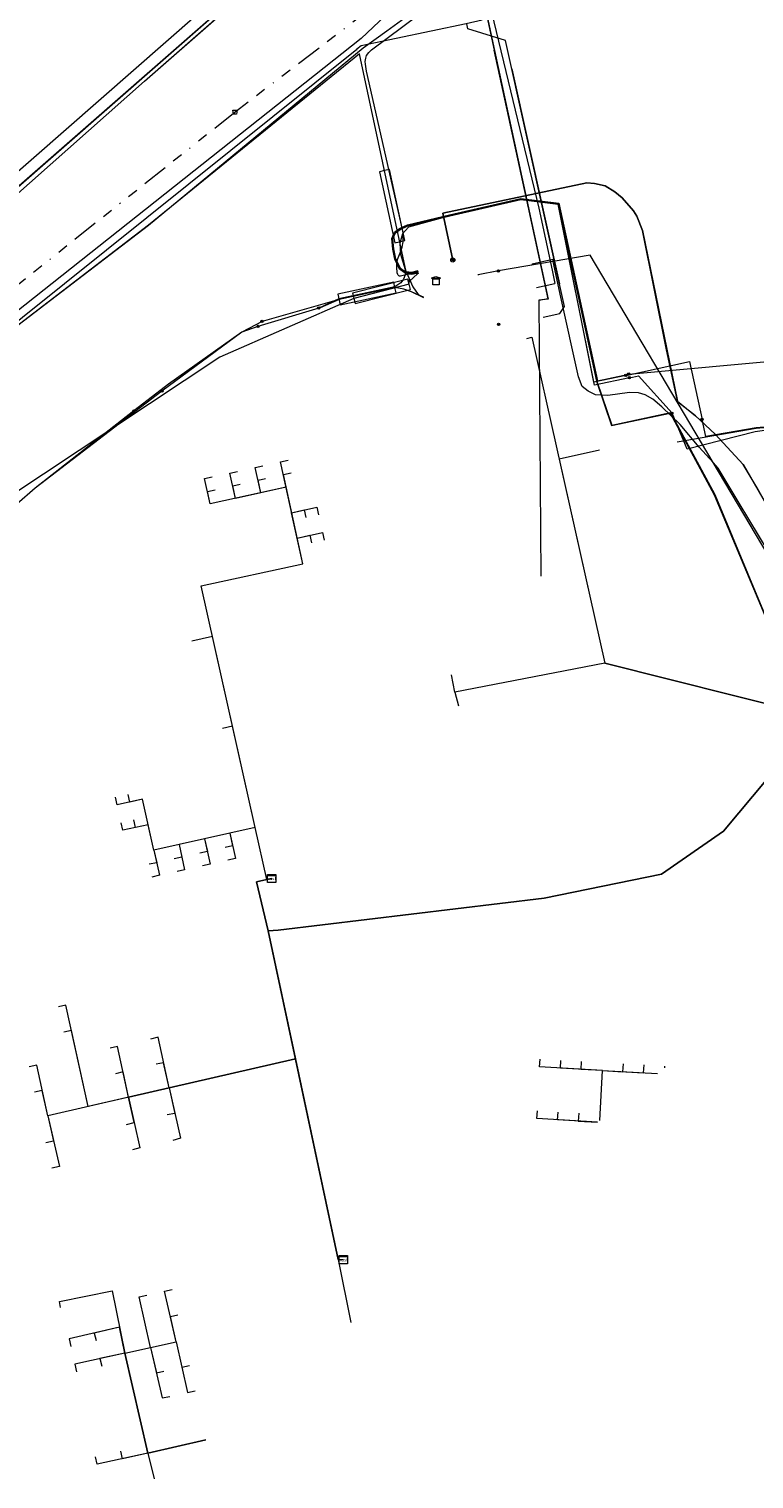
# Model space of a CAD drawing. Header units: metres. Extents: x 151922 to 154458, y 463415 to 464223.
# Tile 13 of 164: x 152138 to 152208, y 463489 to 463629. Entities that reach past the tile are written whole.
import ezdxf
from ezdxf.enums import TextEntityAlignment as Align
from ezdxf.lldxf.tags import DXFTag

# ---------------------------------------------------------------- set-up
doc = ezdxf.new("R2010")
doc.units = ezdxf.units.M
doc.linetypes.add('RI-OVERIG-SO', pattern=[17, 5, -2, 2, -2, 0, -2, 2, -2])
doc.layers.get('0').update_dxf_attribs({"lineweight": 9})
for name, color, linetype, lineweight in [('B-PV-KL-DATA-G', 90, 'KL-DATA-SO', 9), ('B-PV-KL-DATA_DUCT-G', 90, 'Continuous', 9), ('B-PV-KL-DATA_HULPSTUK-S', 90, 'Continuous', 9), ('B-PV-KL-DATA_KABELBED-G', 90, 'Continuous', 9), ('B-PV-KL-ET_LS-G', 190, 'KL-LS-SO', 9), ('B-PV-KL-ET_LS_HULPSTUK-S', 190, 'Continuous', 9), ('B-PV-KL-ET_LS_MANTELBUIS-G', 190, 'Continuous', 9), ('B-PV-KL-ET_MS-G', 130, 'KL-MS-SO', 9), ('B-PV-KL-ET_MS_HULPSTUK-S', 130, 'Continuous', 9), ('B-PV-KL-ET_MS_MANTELBUIS-G', 130, 'Continuous', 9), ('B-PV-KL-GAS_LD-G', 50, 'KL-GAS_LD-SO', 9), ('B-PV-KL-WATER-G', 170, 'KL-WATER-SO', 9), ('B-PV-KL-WATER_HULPSTUK-S', 170, 'Continuous', 9), ('B-PV-KL-WATER_MANTELBUIS-G', 170, 'Continuous', 9), ('B-PV-OG-INFO-G', 7, 'Continuous', 9), ('B-PV-RI-VRIJVERVAL-G', 210, 'RI-OVERIG-SO', 9), ('B-PV-RI-VRIJVERVAL_HULPSTUK-S', 210, 'Continuous', 9)]:
    doc.layers.add(name, color=color, linetype=linetype, lineweight=lineweight)
doc.styles.add('NLCS-ISO', font='txt')
doc.styles.get("Standard").update_dxf_attribs({"font": 'arial.ttf'})
tags = doc.linetypes.add('KL-DATA-SO', pattern='A,4,-1,[101,NLCS.SHX,S=0.5,R=0,X=0,Y=0],-1,4,-1,["D",Standard,S=1,R=0,X=-0.25,Y=-0.5],-1.5', length=12.5).pattern_tags.tags
tags[18] = DXFTag(74, 10)
tags = doc.linetypes.add('KL-GAS_LD-SO', pattern='A,4,-1,[69,NLCS.SHX,S=0.5,R=0,X=0,Y=0],-1,4,-1,["L",Standard,S=1,R=0,X=0.25,Y=-0.5],-2', length=13).pattern_tags.tags
tags[18] = DXFTag(74, 10)
tags = doc.linetypes.add('KL-LS-SO', pattern='A,4,-1,[103,NLCS.SHX,S=0.75,R=0,X=0,Y=0],-1,4,-1,["L",Standard,S=1,R=0,X=0,Y=-0.5],-2', length=13).pattern_tags.tags
tags[18] = DXFTag(74, 10)
tags = doc.linetypes.add('KL-MS-SO', pattern='A,4,-1,[103,NLCS.SHX,S=0.75,R=0,X=0,Y=0],-1,4,-1,["M",Standard,S=1,R=0,X=0,Y=-0.5],-2', length=13).pattern_tags.tags
tags[18] = DXFTag(74, 10)
doc.linetypes.add('KL-WATER-SO', pattern='A,7,-0.5,[168,NLCS.SHX,S=0.75,R=0,X=0.75,Y=0],-2', length=9.5)

# ---------------------------------------------------------------- blocks, each defined once
blk = doc.blocks.new('SKL-WTB_HULP_MOF-SO')
at = {"linetype": 'ByBlock', "lineweight": 18}
h = blk.add_hatch(color=0, dxfattribs=at)
h.dxf.hatch_style = 1
h.paths.add_polyline_path([(-0.5625, 0, 1), (0.5625, 0, 1)])
at = {"color": 0, "linetype": 'ByBlock', "lineweight": 18}
blk.add_circle((0, 0), 0.5625, dxfattribs=at)
at = {"color": 0, "linetype": 'ByBlock', "lineweight": 18, "style": 'NLCS-ISO', "flags": 1}
for tag, p in [('TYPE', (1.5, 0)), ('OMSCHRIJVING', (1.5, -3)), ('LABEL', (1.5, -1.5))]:
    blk.add_attdef(tag, p, '', height=1, dxfattribs=at)
blk = doc.blocks.new('SKL-WTB_HULP_TECHNISCH GEBOUW-SO')
at = {"color": 0, "linetype": 'ByBlock', "lineweight": 18}
for points in [[(-2, 1.5), (0, 2), (2, 1.5), (2, 1.18), (-2, 1.18)], [(-1.5, 1.02), (1.5, 1.02), (1.5, -2), (-1.5, -2)]]:
    blk.add_lwpolyline(points, close=True, dxfattribs=at)
at = {"color": 0, "linetype": 'ByBlock', "lineweight": 18, "style": 'NLCS-ISO', "flags": 1}
for tag, p in [('TYPE', (2.5, 0)), ('OMSCHRIJVING', (2.5, -3)), ('LABEL', (2.5, -1.5))]:
    blk.add_attdef(tag, p, '', height=1, dxfattribs=at)
blk = doc.blocks.new('SKL-WTB_HULP_OVERLENGTE-SO')
at = {"color": 0, "linetype": 'ByBlock', "lineweight": 18}
for centre, radius in [((0, 0), 1), ((-0.42, 0), 0.417), ((0.42, 0), 0.417)]:
    blk.add_circle(centre, radius, dxfattribs=at)
at = {"color": 0, "linetype": 'ByBlock', "lineweight": 18, "style": 'NLCS-ISO', "flags": 1}
for tag, p in [('TYPE', (1.5, 0)), ('OMSCHRIJVING', (1.5, -3)), ('LABEL', (1.5, -1.5))]:
    blk.add_attdef(tag, p, '', height=1, dxfattribs=at)
blk = doc.blocks.new('SKL-WTB_HULP_KAST-SO')
at = {"color": 0, "linetype": 'ByBlock', "lineweight": 18}
for points in [[(-2, 2), (2, 2), (2, 1.68), (-2, 1.68)], [(-2, 1.52), (2, 1.52), (2, -2), (-2, -2)]]:
    blk.add_lwpolyline(points, close=True, dxfattribs=at)
at = {"color": 0, "linetype": 'ByBlock', "lineweight": 18, "style": 'NLCS-ISO'}
blk.add_text('kast', height=1.5, dxfattribs=at).set_placement((0, 0), align=Align.MIDDLE_CENTER)
at = {"color": 0, "linetype": 'ByBlock', "lineweight": 18, "style": 'NLCS-ISO', "flags": 1}
for tag, p in [('TYPE', (2.5, 0)), ('OMSCHRIJVING', (2.5, -3)), ('LABEL', (2.5, -1.5))]:
    blk.add_attdef(tag, p, '', height=1, dxfattribs=at)
blk = doc.blocks.new('SKL-WTB_HULP_OVERIG-SO')
at = {"color": 0, "linetype": 'ByBlock', "lineweight": 18}
for points in [[(-0.14, 0.14), (0.14, -0.14)], [(0.14, 0.14), (-0.14, -0.14)]]:
    blk.add_lwpolyline(points, dxfattribs=at)
at = {"color": 0, "linetype": 'ByBlock', "lineweight": 18, "style": 'NLCS-ISO', "flags": 1}
for tag, p in [('TYPE', (1.5, 0)), ('OMSCHRIJVING', (1.5, -3)), ('LABEL', (1.5, -1.5))]:
    blk.add_attdef(tag, p, '', height=1, dxfattribs=at)
blk = doc.blocks.new('SRI-HULP_AFVOER_OPVANG-SO')
at = {"color": 0, "linetype": 'ByBlock', "lineweight": 18}
blk.add_lwpolyline([(-0.75, -1), (-1, 1), (1, 1), (0.75, -1)], close=True, dxfattribs=at)
at = {"color": 0, "linetype": 'ByBlock', "lineweight": 18, "style": 'NLCS-ISO', "flags": 1}
for tag, p in [('TYPE', (1.5, 0)), ('OMSCHRIJVING', (1.5, -3)), ('LABEL', (1.5, -1.5))]:
    blk.add_attdef(tag, p, '', height=1, dxfattribs=at)

msp = doc.modelspace()

# ---------------------------------------------------------------- linework, layer by layer
at = {"layer": 'B-PV-KL-DATA-G', "ltscale": 0.5, "flags": 128}
for points in [[(152095.4, 463550.4), (152094.3, 463553.9), (152093, 463555.8), (152090.2, 463568.6), (152089.9, 463571), (152090.8, 463572.7), (152110.4, 463589.8), (152148.8, 463623.8), (152177.7, 463649.1), (152207.4, 463675.4), (152231.4, 463696.4), (152232.5, 463697), (152233.4, 463696.4), (152238.2, 463690.4), (152239.2, 463691.4), (152273.4, 463720.3), (152281.4, 463726.3), (152314.733, 463748.993)], [(152095.4, 463550.4), (152094.3, 463553.9), (152093, 463555.8), (152090.2, 463568.6), (152089.9, 463571), (152090.8, 463572.7), (152110.4, 463589.8), (152148.8, 463623.8), (152177.7, 463649.1), (152207.4, 463675.4), (152231.4, 463696.4), (152232.5, 463697), (152233.4, 463696.4), (152238.2, 463690.4), (152239.2, 463691.4), (152273.4, 463720.3), (152281.4, 463726.3), (152314.733, 463748.993)], [(152276.613, 463714.577), (152273.3, 463713.7), (152263, 463725.8), (152122, 463602.3), (152090.9, 463580), (152091.6, 463565.1)], [(152095.425, 463550.371), (152094.3, 463553.9), (152093, 463555.8), (152090.2, 463568.6), (152089.9, 463571), (152090.8, 463572.7), (152110.4, 463589.8), (152148.8, 463623.8), (152177.66, 463649.138)], [(152095.4, 463550.4), (152094.3, 463553.9), (152093, 463555.8), (152090.2, 463568.6), (152089.9, 463571), (152090.8, 463572.7), (152110.4, 463589.8), (152148.8, 463623.8), (152177.7, 463649.1), (152187.7, 463602.8), (152186.8, 463602.7), (152187, 463576.1)], [(152177.66, 463649.138), (152187.675, 463602.839), (152186.829, 463602.656)], [(152185.8, 463611.6), (152182.5, 463626.78)], [(152216.255, 463575.369), (152215.389, 463575.815), (152209.077, 463582.379), (152207.838, 463584.626), (152206.487, 463586.883), (152203.801, 463589.776), (152201.878, 463591.54), (152200.331, 463592.764), (152200.156, 463592.972), (152199.103, 463597.924), (152196.796, 463609.419), (152196.242, 463610.804), (152195.925, 463611.316), (152194.838, 463612.546), (152194.116, 463613.127), (152193.174, 463613.716), (152192.16, 463613.924), (152191.414, 463613.985), (152177.548, 463611.092), (152178.497, 463606.564)], [(152195.166, 463595.452), (152192.102, 463594.791), (152188.642, 463611.947), (152185.065, 463612.403), (152178.219, 463610.824), (152174.225, 463609.735), (152173.657, 463609.099), (152173.395, 463608.201), (152173.461, 463607.114), (152173.904, 463605.653), (152173.902, 463605.131), (152173.762, 463604.708), (152173.498, 463604.373), (152172.907, 463603.978), (152167.526, 463602.818), (152165.575, 463601.931)], [(152175.679, 463602.99), (152174.523, 463603.487), (152173.779, 463603.766), (152172.918, 463603.929), (152167.542, 463602.77), (152165.729, 463601.946), (152165.575, 463601.931)], [(152165.575, 463601.931), (152159.717, 463600.161)], [(152159.717, 463600.161), (152158.159, 463599.607), (152151.092, 463594.62), (152147.765, 463592.022)], [(152185.629, 463599.015), (152186.118, 463599.123), (152193.147, 463567.721), (152211.805, 463563.058)], [(152195.166, 463595.452), (152201.325, 463596.78), (152202.527, 463591.208)], [(152147.765, 463592.022), (152138.234, 463584.579), (152132.92, 463579.964), (152123.277, 463579.84), (152118.832, 463576.291)], [(152266.87, 463583.85), (152264.951, 463584.439), (152249.631, 463587.915), (152232.087, 463590.348), (152219.979, 463590.812), (152213.184, 463590.812), (152207.748, 463590.348), (152200.109, 463589.032)], [(152266.917, 463583.888), (152264.964, 463584.487), (152249.64, 463587.964), (152232.091, 463590.398), (152219.98, 463590.862), (152213.182, 463590.862), (152207.742, 463590.398), (152202.882, 463589.561), (152202.527, 463591.208)], [(152161.053, 463546.99), (152160.564, 463546.886), (152159.452, 463551.898), (152154.258, 463575.183), (152164.037, 463577.309), (152161.903, 463587.136), (152162.636, 463587.295)], [(152192.653, 463588.243), (152188.749, 463587.369), (152193.147, 463567.721), (152211.805, 463563.058)], [(152161.053, 463546.99), (152160.564, 463546.886), (152159.452, 463551.898), (152154.258, 463575.183), (152164.037, 463577.309), (152162.433, 463584.693), (152159.987, 463584.15), (152159.464, 463586.594), (152160.197, 463586.751)], [(152161.053, 463546.99), (152160.564, 463546.886), (152159.452, 463551.898), (152154.258, 463575.183), (152164.037, 463577.309), (152162.433, 463584.693), (152157.55, 463583.608), (152157.018, 463586.034), (152157.75, 463586.196)], [(152161.053, 463546.99), (152160.564, 463546.886), (152159.452, 463551.898), (152154.258, 463575.183), (152164.037, 463577.309), (152162.173, 463585.892), (152162.907, 463586.055)], [(152161.053, 463546.99), (152160.564, 463546.886), (152159.452, 463551.898), (152154.258, 463575.183), (152164.037, 463577.309), (152162.433, 463584.693), (152155.111, 463583.066), (152154.581, 463585.509), (152155.314, 463585.668)], [(152161.053, 463546.99), (152160.564, 463546.886), (152159.452, 463551.898), (152154.258, 463575.183), (152164.037, 463577.309), (152162.433, 463584.693), (152159.987, 463584.15), (152159.73, 463585.353), (152160.458, 463585.514)], [(152161.053, 463546.99), (152160.564, 463546.886), (152159.452, 463551.898), (152154.258, 463575.183), (152164.037, 463577.309), (152162.433, 463584.693), (152157.55, 463583.608), (152157.286, 463584.812), (152158.021, 463584.975)], [(152161.053, 463546.99), (152160.564, 463546.886), (152159.452, 463551.898), (152154.258, 463575.183), (152164.037, 463577.309), (152162.433, 463584.693), (152155.111, 463583.066), (152154.849, 463584.274), (152155.586, 463584.437)], [(152161.053, 463546.99), (152160.564, 463546.886), (152159.452, 463551.898), (152154.258, 463575.183), (152164.037, 463577.309), (152162.969, 463582.226), (152165.41, 463582.767), (152165.572, 463582.035)], [(152161.053, 463546.99), (152160.564, 463546.886), (152159.452, 463551.898), (152154.258, 463575.183), (152164.037, 463577.309), (152162.969, 463582.226), (152164.188, 463582.496), (152164.346, 463581.769)], [(152161.053, 463546.99), (152160.564, 463546.886), (152159.452, 463551.898), (152154.258, 463575.183), (152164.037, 463577.309), (152163.499, 463579.785), (152165.94, 463580.324), (152166.096, 463579.591)], [(152161.053, 463546.99), (152160.564, 463546.886), (152159.452, 463551.898), (152154.258, 463575.183), (152164.037, 463577.309), (152163.499, 463579.785), (152164.716, 463580.054), (152164.879, 463579.322)], [(152161.053, 463546.99), (152160.564, 463546.886), (152159.452, 463551.898), (152155.346, 463570.304), (152153.344, 463569.86)], [(152211.805, 463563.058), (152193.147, 463567.721), (152178.693, 463564.932), (152178.373, 463566.592)], [(152211.805, 463563.058), (152193.147, 463567.721), (152178.693, 463564.932), (152179.042, 463563.625)], [(152161.053, 463546.99), (152160.564, 463546.886), (152159.592, 463546.671), (152160.692, 463541.949), (152161.667, 463542.009), (152187.299, 463545.106), (152198.618, 463547.396), (152204.577, 463551.561), (152208.858, 463556.652), (152210.651, 463560.239), (152211.805, 463563.058)], [(152167.964, 463510.266), (152167.465, 463510.295), (152160.692, 463541.949), (152161.667, 463542.009), (152187.299, 463545.106), (152198.618, 463547.396), (152204.577, 463551.561), (152208.858, 463556.652), (152210.651, 463560.239), (152211.805, 463563.058)], [(152161.053, 463546.99), (152160.564, 463546.886), (152159.452, 463551.898), (152157.275, 463561.658), (152156.312, 463561.445)], [(152161.053, 463546.99), (152160.564, 463546.886), (152159.452, 463551.898), (152149.688, 463549.734), (152148.607, 463554.616), (152147.388, 463554.346), (152147.226, 463555.081)], [(152161.053, 463546.99), (152160.564, 463546.886), (152159.452, 463551.898), (152149.688, 463549.734), (152148.607, 463554.616), (152146.166, 463554.076), (152146.004, 463554.808)], [(152161.053, 463546.99), (152160.564, 463546.886), (152159.452, 463551.898), (152149.688, 463549.734), (152149.147, 463552.175), (152146.706, 463551.634), (152146.544, 463552.366)], [(152161.053, 463546.99), (152160.564, 463546.886), (152159.452, 463551.898), (152149.688, 463549.734), (152149.147, 463552.175), (152147.904, 463551.899), (152147.763, 463552.636)], [(152161.053, 463546.99), (152160.564, 463546.886), (152159.452, 463551.898), (152149.688, 463549.734), (152149.96, 463548.503), (152149.224, 463548.356)], [(152161.053, 463546.99), (152160.564, 463546.886), (152159.452, 463551.898), (152149.688, 463549.734), (152150.227, 463547.295), (152149.495, 463547.133)], [(152161.053, 463546.99), (152160.564, 463546.886), (152159.452, 463551.898), (152152.129, 463550.275), (152152.393, 463549.055), (152151.652, 463548.891)], [(152161.053, 463546.99), (152160.564, 463546.886), (152159.452, 463551.898), (152152.129, 463550.275), (152152.657, 463547.833), (152151.925, 463547.671)], [(152161.053, 463546.99), (152160.564, 463546.886), (152159.452, 463551.898), (152154.57, 463550.816), (152154.844, 463549.603), (152154.113, 463549.436)], [(152161.053, 463546.99), (152160.564, 463546.886), (152159.452, 463551.898), (152154.57, 463550.816), (152155.121, 463548.377), (152154.388, 463548.216)], [(152161.053, 463546.99), (152160.564, 463546.886), (152159.452, 463551.898), (152157.011, 463551.357), (152157.282, 463550.135), (152156.549, 463549.975)], [(152161.053, 463546.99), (152160.564, 463546.886), (152159.452, 463551.898), (152157.011, 463551.357), (152157.554, 463548.907), (152156.821, 463548.753)], [(152167.964, 463510.266), (152167.465, 463510.295), (152163.331, 463529.617), (152143.372, 463525.022), (152141.219, 463534.788), (152140.486, 463534.626)], [(152167.964, 463510.266), (152167.465, 463510.295), (152163.331, 463529.617), (152143.372, 463525.022), (152141.756, 463532.354), (152141.026, 463532.178)], [(152167.964, 463510.266), (152167.465, 463510.295), (152163.331, 463529.617), (152151.167, 463526.817), (152150.092, 463531.704), (152149.366, 463531.517)], [(152167.964, 463510.266), (152167.465, 463510.295), (152163.331, 463529.617), (152147.25, 463525.915), (152146.197, 463530.803), (152145.466, 463530.635)], [(152167.964, 463510.266), (152167.465, 463510.295), (152163.331, 463529.617), (152139.458, 463524.121), (152138.398, 463529.017), (152137.669, 463528.84)], [(152167.964, 463510.266), (152167.465, 463510.295), (152163.331, 463529.617), (152139.458, 463524.121), (152138.929, 463526.565), (152138.198, 463526.396)], [(152167.964, 463510.266), (152167.465, 463510.295), (152163.331, 463529.617), (152139.458, 463524.121), (152140.019, 463521.685), (152139.288, 463521.517)], [(152167.964, 463510.266), (152167.465, 463510.295), (152163.331, 463529.617), (152139.458, 463524.121), (152140.58, 463519.249), (152139.849, 463519.081)], [(152167.964, 463510.266), (152167.465, 463510.295), (152163.331, 463529.617), (152147.25, 463525.915), (152146.723, 463528.363), (152145.993, 463528.19)], [(152147.067, 463523.308), (152147.798, 463523.476), (152147.25, 463525.915), (152163.331, 463529.617), (152167.465, 463510.295), (152167.964, 463510.266)], [(152167.964, 463510.266), (152167.465, 463510.295), (152163.331, 463529.617), (152147.25, 463525.915), (152148.347, 463521.037), (152147.616, 463520.869)], [(152167.964, 463510.266), (152167.465, 463510.295), (152163.331, 463529.617), (152151.167, 463526.817), (152150.632, 463529.248), (152149.902, 463529.095)], [(152167.964, 463510.266), (152167.465, 463510.295), (152163.331, 463529.617), (152151.167, 463526.817), (152151.715, 463524.364), (152150.981, 463524.209)], [(152167.964, 463510.266), (152167.465, 463510.295), (152163.331, 463529.617), (152151.167, 463526.817), (152152.251, 463521.963), (152151.528, 463521.763)], [(152192.657, 463523.677), (152192.913, 463528.483), (152186.868, 463528.839), (152186.907, 463529.588)], [(152192.657, 463523.677), (152192.913, 463528.483), (152188.864, 463528.722), (152188.902, 463529.448)], [(152192.657, 463523.677), (152192.913, 463528.483), (152190.883, 463528.603), (152190.901, 463529.352)], [(152192.657, 463523.677), (152192.913, 463528.483), (152194.899, 463528.374), (152194.941, 463529.146)], [(152192.657, 463523.677), (152192.913, 463528.483), (152196.895, 463528.265), (152196.938, 463529.043)], [(152192.657, 463523.677), (152192.913, 463528.483), (152198.225, 463528.192)], [(152198.926, 463528.76), (152198.934, 463528.904)], [(152192.455, 463523.513), (152186.609, 463523.861), (152186.648, 463524.61)], [(152192.455, 463523.513), (152188.606, 463523.742), (152188.645, 463524.497)], [(152190.64, 463524.373), (152190.592, 463523.624), (152192.455, 463523.513)], [(152167.964, 463510.266), (152167.465, 463510.295), (152168.671, 463504.229)], [(152167.964, 463510.266), (152167.465, 463510.295), (152168.671, 463504.229)], [(152167.964, 463510.266), (152167.465, 463510.295), (152168.671, 463504.229)], [(152167.964, 463510.266), (152167.465, 463510.295), (152168.671, 463504.229)], [(152167.964, 463510.266), (152167.465, 463510.295), (152168.671, 463504.229)], [(152167.964, 463510.266), (152167.465, 463510.295), (152168.671, 463504.229)], [(152167.964, 463510.266), (152167.465, 463510.295), (152168.671, 463504.229)], [(152167.964, 463510.266), (152167.465, 463510.295), (152168.671, 463504.229)], [(152167.964, 463510.266), (152167.465, 463510.295), (152168.671, 463504.229)], [(152167.964, 463510.266), (152167.465, 463510.295), (152168.671, 463504.229)], [(152167.964, 463510.266), (152167.465, 463510.295), (152168.671, 463504.229)], [(152167.964, 463510.266), (152167.465, 463510.295), (152168.671, 463504.229)], [(152167.964, 463510.266), (152167.465, 463510.295), (152168.671, 463504.229)], [(152167.964, 463510.266), (152167.465, 463510.295), (152168.671, 463504.229)], [(152167.964, 463510.266), (152167.465, 463510.295), (152168.671, 463504.229)], [(152167.964, 463510.266), (152167.465, 463510.295), (152168.671, 463504.229)], [(152167.964, 463510.266), (152167.465, 463510.295), (152168.671, 463504.229)], [(152167.964, 463510.266), (152167.465, 463510.295), (152168.671, 463504.229)], [(152167.964, 463510.266), (152167.465, 463510.295), (152168.671, 463504.229)], [(152167.964, 463510.266), (152167.465, 463510.295), (152168.671, 463504.229)], [(152167.964, 463510.266), (152167.465, 463510.295), (152168.671, 463504.229)], [(152167.964, 463510.266), (152167.465, 463510.295), (152168.671, 463504.229)], [(152167.964, 463510.266), (152167.465, 463510.295), (152168.671, 463504.229)], [(152167.964, 463510.266), (152167.465, 463510.295), (152168.671, 463504.229)], [(152167.964, 463510.266), (152167.465, 463510.295), (152168.671, 463504.229)], [(152167.964, 463510.266), (152167.465, 463510.295), (152168.671, 463504.229)], [(152167.964, 463510.266), (152167.465, 463510.295), (152168.671, 463504.229)], [(152167.964, 463510.266), (152167.465, 463510.295), (152168.671, 463504.229)], [(152140.704, 463505.673), (152140.588, 463506.25), (152145.677, 463507.277), (152146.889, 463501.271), (152149.12, 463491.648), (152154.712, 463492.911)], [(152154.712, 463492.911), (152149.12, 463491.648), (152146.889, 463501.271), (152151.836, 463502.367), (152150.728, 463507.237), (152151.459, 463507.405)], [(152154.712, 463492.911), (152149.12, 463491.648), (152146.889, 463501.271), (152149.374, 463501.822), (152148.273, 463506.699), (152149.005, 463506.861)], [(152154.712, 463492.911), (152149.12, 463491.648), (152146.889, 463501.271), (152151.836, 463502.367), (152151.281, 463504.804), (152152.007, 463504.966)], [(152154.712, 463492.911), (152149.12, 463491.648), (152146.889, 463501.271), (152146.387, 463503.759), (152141.511, 463502.652), (152141.676, 463501.92)], [(152154.712, 463492.911), (152149.12, 463491.648), (152146.889, 463501.271), (152146.387, 463503.759), (152143.937, 463503.203), (152144.118, 463502.475)], [(152154.712, 463492.911), (152149.12, 463491.648), (152146.889, 463501.271), (152151.836, 463502.367), (152152.379, 463499.932), (152153.113, 463500.087)], [(152154.712, 463492.911), (152149.12, 463491.648), (152146.889, 463501.271), (152151.836, 463502.367), (152152.924, 463497.486), (152153.656, 463497.648)], [(152154.712, 463492.911), (152149.12, 463491.648), (152146.889, 463501.271), (152142.062, 463500.201), (152142.228, 463499.47)], [(152154.712, 463492.911), (152149.12, 463491.648), (152146.889, 463501.271), (152144.495, 463500.74), (152144.673, 463500.012)], [(152154.712, 463492.911), (152149.12, 463491.648), (152146.889, 463501.271), (152149.374, 463501.822), (152150.486, 463496.953), (152151.22, 463497.106)], [(152154.712, 463492.911), (152149.12, 463491.648), (152146.889, 463501.271), (152149.374, 463501.822), (152149.931, 463499.383), (152150.657, 463499.545)], [(152154.712, 463492.911), (152149.12, 463491.648), (152144.239, 463490.56), (152144.074, 463491.292)], [(152154.712, 463492.911), (152149.12, 463491.648), (152146.657, 463491.099), (152146.513, 463491.827)], [(152154.712, 463492.911), (152149.12, 463491.648), (152149.716, 463489.147)], [(152154.712, 463492.911), (152149.12, 463491.648), (152149.716, 463489.147)], [(152154.712, 463492.911), (152149.12, 463491.648), (152149.716, 463489.147)], [(152154.712, 463492.911), (152149.12, 463491.648), (152149.716, 463489.147)], [(152154.712, 463492.911), (152149.12, 463491.648), (152149.716, 463489.147)], [(152154.712, 463492.911), (152149.12, 463491.648), (152149.716, 463489.147)], [(152154.712, 463492.911), (152149.12, 463491.648), (152149.716, 463489.147)], [(152154.712, 463492.911), (152149.12, 463491.648), (152149.716, 463489.147)], [(152154.712, 463492.911), (152149.12, 463491.648), (152149.716, 463489.147)], [(152154.712, 463492.911), (152149.12, 463491.648), (152149.716, 463489.147)], [(152154.712, 463492.911), (152149.12, 463491.648), (152149.716, 463489.147)], [(152154.712, 463492.911), (152149.12, 463491.648), (152149.716, 463489.147)], [(152154.712, 463492.911), (152149.12, 463491.648), (152149.716, 463489.147)], [(152154.712, 463492.911), (152149.12, 463491.648), (152149.716, 463489.147)]]:
    msp.add_lwpolyline(points, dxfattribs=at)
at = {"layer": 'B-PV-KL-DATA_DUCT-G', "ltscale": 0.5, "flags": 128}
for points in [[(152211.805, 463563.058), (152210.651, 463560.239), (152208.858, 463556.652), (152204.577, 463551.561), (152198.618, 463547.396), (152187.299, 463545.106), (152161.667, 463542.009), (152160.692, 463541.949), (152159.592, 463546.671), (152160.564, 463546.886), (152161.053, 463546.99)], [(152211.805, 463563.058), (152210.651, 463560.239), (152208.858, 463556.652), (152204.577, 463551.561), (152198.618, 463547.396), (152187.299, 463545.106), (152161.667, 463542.009), (152160.692, 463541.949), (152167.465, 463510.295), (152167.964, 463510.266)]]:
    msp.add_lwpolyline(points, dxfattribs=at)
at = {"layer": 'B-PV-KL-DATA_KABELBED-G', "ltscale": 0.5, "flags": 128}
for points in [[(152101.13, 463582.59), (152170.23, 463643.09), (152171.18, 463643.26), (152171.87, 463643.13), (152173.41, 463642.8), (152175.21, 463642.41), (152176.99, 463642.29), (152177.83, 463642.32), (152178.16, 463642.24), (152178.57, 463641.98), (152179.07, 463641.43), (152182.49, 463637.6), (152183.46, 463636.52), (152184.04, 463636.11), (152184.67, 463636.19), (152186.33, 463637.53), (152188.51, 463639.37), (152188.82, 463639.62), (152314.733, 463745.327)], [(152101.13, 463582.59), (152170.23, 463643.09), (152171.18, 463643.26), (152171.87, 463643.13), (152173.41, 463642.8), (152175.21, 463642.41), (152176.99, 463642.29), (152177.83, 463642.32), (152178.16, 463642.24), (152178.56, 463641.98), (152179.07, 463641.43), (152182.49, 463637.6), (152183.46, 463636.52), (152184.04, 463636.11), (152184.67, 463636.19), (152186.33, 463637.53), (152188.51, 463639.37), (152188.82, 463639.62), (152314.733, 463745.327)], [(152101.13, 463582.59), (152170.23, 463643.09), (152171.18, 463643.26), (152175.21, 463642.41), (152176.99, 463642.29), (152177.83, 463642.32), (152178.16, 463642.24), (152178.57, 463641.98), (152183.46, 463636.52), (152184.04, 463636.11), (152184.67, 463636.19), (152188.82, 463639.62), (152314.733, 463745.308)], [(152101.134, 463582.593), (152170.232, 463643.086), (152171.178, 463643.26), (152173.408, 463642.804), (152175.206, 463642.407), (152176.992, 463642.29), (152177.827, 463642.319), (152178.158, 463642.243), (152178.566, 463641.976), (152182.486, 463637.605), (152183.462, 463636.523), (152184.039, 463636.114), (152184.671, 463636.191), (152188.511, 463639.37), (152188.824, 463639.616), (152314.733, 463745.31)], [(152135.69, 463612.84), (152146.21, 463622.05), (152170.24, 463643.09), (152171.19, 463643.26), (152175.22, 463642.41), (152177, 463642.29), (152177.84, 463642.32), (152178.17, 463642.24), (152178.58, 463641.98), (152183.47, 463636.52), (152184.05, 463636.11), (152184.68, 463636.19), (152189.21, 463639.7), (152191.21, 463641.7), (152214.81, 463661.3), (152244.21, 463686), (152269.81, 463707.3), (152314.733, 463745.257)], [(152181.879, 463637.896), (152173.704, 463631.743), (152169.683, 463627.886), (152091.316, 463565.838)], [(152178.497, 463606.564), (152177.548, 463611.092), (152191.414, 463613.985), (152192.16, 463613.924), (152193.174, 463613.716), (152194.116, 463613.127), (152194.838, 463612.546), (152195.925, 463611.316), (152196.242, 463610.804), (152196.796, 463609.419), (152200.156, 463592.972), (152201.878, 463591.54), (152203.801, 463589.776), (152206.487, 463586.883), (152209.077, 463582.379)], [(152211.401, 463567.052), (152210.959, 463568.196), (152210.719, 463575.067), (152203.596, 463587.058), (152191.731, 463607.033), (152188.189, 463606.423), (152182.894, 463605.512)], [(152182.894, 463605.512), (152180.948, 463605.14)], [(152209.819, 463576.967), (152206.108, 463583.14), (152204.087, 463586.52), (152203.596, 463587.058), (152202.233, 463588.552), (152200.403, 463590.731), (152198.661, 463592.411), (152197.794, 463593.152), (152197.044, 463593.592), (152196.412, 463593.775), (152195.526, 463593.809), (152193.433, 463593.504), (152192.256, 463593.563), (152191.559, 463593.941), (152190.971, 463594.382), (152190.603, 463595.301), (152188.916, 463602.98), (152188.189, 463606.423), (152188.165, 463606.54), (152188.148, 463606.618), (152186.153, 463606.175)], [(152160.692, 463541.949), (152161.667, 463542.009), (152187.299, 463545.106), (152198.618, 463547.396), (152204.577, 463551.561), (152208.858, 463556.652), (152210.651, 463560.239), (152211.805, 463563.058)], [(152160.564, 463546.886), (152159.592, 463546.671), (152160.692, 463541.949)], [(152160.543, 463546.984), (152160.564, 463546.886)], [(152160.564, 463546.886), (152161.053, 463546.99)], [(152160.692, 463541.949), (152163.331, 463529.617)], [(152163.331, 463529.617), (152155.073, 463527.716)], [(152163.331, 463529.617), (152167.465, 463510.295)], [(152167.465, 463510.295), (152168.671, 463504.229)], [(152167.465, 463510.295), (152167.964, 463510.266)], [(152154.712, 463492.911), (152150.095, 463491.868)]]:
    msp.add_lwpolyline(points, dxfattribs=at)
at = {"layer": 'B-PV-KL-ET_LS-G', "ltscale": 0.5, "flags": 128}
for points in [[(152175.178, 463605.312), (152174.543, 463605.159), (152174.264, 463605.2), (152173.463, 463605.014), (152173.373, 463605.014), (152173.294, 463605.047), (152173.234, 463605.096), (152173.195, 463605.157), (152173.142, 463605.326), (152173.091, 463605.871), (152173.104, 463606.125), (152173.179, 463606.608), (152173.288, 463606.936), (152173.507, 463607.427), (152173.629, 463607.813), (152173.716, 463608.309), (152173.729, 463608.909), (152173.702, 463609.228), (152173.656, 463609.488), (152170.186, 463624.752), (152170.082, 463625.444), (152170.061, 463625.689), (152170.111, 463626.011), (152170.197, 463626.257), (152170.397, 463626.557), (152170.661, 463626.798), (152181.366, 463634.821), (152204.677, 463650.226)], [(152175.136, 463605.508), (152174.535, 463605.363), (152174.019, 463605.44), (152169.494, 463626.414), (152149.157, 463609.934), (152105.909, 463576.766), (152101.401, 463573.498), (152101.264, 463573.37), (152100.757, 463572.685), (152100.694, 463572.605), (152100.6, 463572.522)], [(152175.168, 463605.361), (152174.541, 463605.21), (152173.912, 463605.303), (152173.376, 463605.68), (152172.928, 463606.641), (152172.71, 463607.612), (152172.613, 463608.629), (152172.882, 463609.258), (152173.375, 463609.599), (152174.132, 463609.952), (152178.197, 463610.922), (152185.059, 463612.505), (152188.724, 463612.037), (152192.432, 463594.918), (152195.462, 463595.572)], [(152175.157, 463605.41), (152174.539, 463605.261), (152173.931, 463605.351), (152173.416, 463605.713), (152172.976, 463606.657), (152172.759, 463607.62), (152172.664, 463608.621), (152172.922, 463609.225), (152173.4, 463609.555), (152174.149, 463609.905), (152178.208, 463610.873), (152185.062, 463612.454), (152188.683, 463611.992), (152192.383, 463594.908), (152193.834, 463590.668), (152199.468, 463591.884), (152203.744, 463583.969), (152208.613, 463572.322)], [(152175.147, 463605.459), (152174.537, 463605.312), (152173.95, 463605.399), (152173.456, 463605.746), (152173.024, 463606.673), (152172.808, 463607.628), (152172.715, 463608.613), (152172.962, 463609.192), (152173.425, 463609.511), (152174.166, 463609.858), (152178.219, 463610.824), (152185.065, 463612.403), (152188.642, 463611.947), (152192.334, 463594.897), (152193.801, 463590.61), (152199.441, 463591.827), (152203.699, 463583.948), (152208.563, 463572.311)], [(152175.189, 463605.263), (152175.107, 463605.243), (152174.324, 463604.538)], [(152174.282, 463604.223), (152168.948, 463602.867), (152156.05, 463597.217), (152132.253, 463581.444)], [(152195.462, 463595.572), (152216.534, 463597.489)]]:
    msp.add_lwpolyline(points, dxfattribs=at)
at = {"layer": 'B-PV-KL-ET_LS_MANTELBUIS-G', "ltscale": 0.5, "flags": 128}
for points in [[(152171.92, 463615.172), (152171.432, 463615.067), (152172.908, 463608.225), (152173.885, 463608.436), (152172.409, 463615.278), (152171.92, 463615.172)], [(152172.918, 463603.93), (152172.808, 463604.444), (152167.432, 463603.284), (152167.653, 463602.257), (152173.029, 463603.417), (152172.918, 463603.93)], [(152174.282, 463604.224), (152174.153, 463604.733), (152168.819, 463603.377), (152169.078, 463602.36), (152174.412, 463603.716), (152174.282, 463604.224)]]:
    msp.add_lwpolyline(points, dxfattribs=at)
at = {"layer": 'B-PV-KL-ET_MS-G', "ltscale": 0.5, "flags": 128}
for points in [[(152195.523, 463595.222), (152192.162, 463594.497), (152188.642, 463611.947), (152185.065, 463612.403), (152178.219, 463610.824), (152174.225, 463609.735), (152173.657, 463609.099), (152173.395, 463608.201), (152173.461, 463607.114), (152173.904, 463605.653), (152174.661, 463603.974), (152175.17, 463603.235), (152175.679, 463602.99)], [(152175.693, 463602.928), (152174.523, 463603.487), (152173.779, 463603.766), (152172.918, 463603.929), (152167.542, 463602.77), (152160.123, 463600.651)], [(152160.123, 463600.651), (152158.159, 463599.607), (152150.47, 463593.941)], [(152195.523, 463595.222), (152196.403, 463595.412), (152199.635, 463591.812)], [(152150.47, 463593.941), (152138.234, 463584.579), (152132.92, 463579.964), (152123.277, 463579.84), (152118.832, 463576.291), (152102.565, 463574.784), (152102.211, 463574.697)], [(152266.87, 463583.85), (152264.951, 463584.439), (152249.631, 463587.915), (152232.087, 463590.348), (152219.979, 463590.812), (152213.184, 463590.812), (152207.628, 463590.017), (152201.099, 463588.343), (152199.635, 463591.812)]]:
    msp.add_lwpolyline(points, dxfattribs=at)
at = {"layer": 'B-PV-KL-ET_MS_MANTELBUIS-G', "ltscale": 0.5, "flags": 128}
for points in [[(152171.92, 463615.172), (152171.432, 463615.067), (152172.908, 463608.225), (152173.885, 463608.436), (152172.409, 463615.278), (152171.92, 463615.172)], [(152172.918, 463603.93), (152172.808, 463604.444), (152167.432, 463603.284), (152167.653, 463602.257), (152173.029, 463603.417), (152172.918, 463603.93)], [(152174.282, 463604.224), (152174.153, 463604.733), (152168.819, 463603.377), (152169.078, 463602.36), (152174.412, 463603.716), (152174.282, 463604.224)]]:
    msp.add_lwpolyline(points, dxfattribs=at)
at = {"layer": 'B-PV-KL-GAS_LD-G', "ltscale": 0.5, "flags": 128}
for points in [[(152172.136, 463628.656), (152180.278, 463634.593), (152204.468, 463653.875)], [(152181.993, 463631.382), (152186.784, 463611.546), (152188.07, 463605.583)], [(152100.118, 463532.221), (152098.645, 463536.564), (152096.828, 463542.322), (152095.125, 463548.115), (152093.535, 463553.94), (152092.059, 463559.795), (152090.697, 463565.676), (152106.687, 463577.453), (152149.157, 463609.934), (152169.873, 463627.006), (152172.136, 463628.656)], [(152188.07, 463605.583), (152188.344, 463604.312)], [(152186.557, 463603.927), (152188.344, 463604.312)]]:
    msp.add_lwpolyline(points, dxfattribs=at)
at = {"layer": 'B-PV-KL-WATER-G', "ltscale": 0.5, "flags": 128}
for points in [[(152181.341, 463629.659), (152179.801, 463629.305), (152169.679, 463627.211), (152169.243, 463626.86)], [(152187.211, 463601.044), (152188.81, 463601.399), (152189.255, 463602.099), (152183.573, 463627.705), (152179.956, 463628.827), (152179.848, 463629.315)], [(152115.745, 463536.803), (152117.002, 463564.71), (152124.322, 463590.547), (152124.85, 463591.342), (152169.243, 463626.86)]]:
    msp.add_lwpolyline(points, dxfattribs=at)
at = {"layer": 'B-PV-KL-WATER_MANTELBUIS-G', "ltscale": 0.5, "flags": 128}
msp.add_lwpolyline([(152184.18, 463624.965), (152188.773, 463604.269)], dxfattribs=at)
at = {"layer": 'B-PV-OG-INFO-G', "ltscale": 0.5, "flags": 128}
msp.add_lwpolyline([(152182.5, 463626.8), (152185.8, 463611.6)], dxfattribs=at)
at = {"layer": 'B-PV-RI-VRIJVERVAL-G', "ltscale": 0.5, "flags": 128}
for points in [[(152206.61, 463658.31), (152157.51, 463620.8)], [(152157.51, 463620.8), (152104.52, 463578.69)]]:
    msp.add_lwpolyline(points, dxfattribs=at)

# ---------------------------------------------------------------- block references
at = {"layer": 'B-PV-KL-DATA_HULPSTUK-S', "xscale": 0.2, "yscale": 0.2, "zscale": 0.2}
for name, p in [('SKL-WTB_HULP_OVERIG-SO', (152182.5, 463626.78)), ('SKL-WTB_HULP_OVERIG-SO', (152185.8, 463611.6)), ('SKL-WTB_HULP_OVERLENGTE-SO', (152178.497, 463606.564)), ('SKL-WTB_HULP_MOF-SO', (152182.894, 463605.512)), ('SKL-WTB_HULP_OVERIG-SO', (152182.894, 463605.512)), ('SKL-WTB_HULP_OVERIG-SO', (152182.894, 463605.512)), ('SKL-WTB_HULP_OVERIG-SO', (152186.153, 463606.175)), ('SKL-WTB_HULP_TECHNISCH GEBOUW-SO', (152176.876, 463604.562)), ('SKL-WTB_HULP_OVERIG-SO', (152180.948, 463605.14)), ('SKL-WTB_HULP_MOF-SO', (152165.575, 463601.931)), ('SKL-WTB_HULP_MOF-SO', (152159.717, 463600.161)), ('SKL-WTB_HULP_MOF-SO', (152182.916, 463600.362)), ('SKL-WTB_HULP_MOF-SO', (152195.166, 463595.452)), ('SKL-WTB_HULP_MOF-SO', (152147.765, 463592.022)), ('SKL-WTB_HULP_MOF-SO', (152202.527, 463591.208)), ('SKL-WTB_HULP_KAST-SO', (152161.053, 463546.99)), ('SKL-WTB_HULP_KAST-SO', (152167.964, 463510.266))]:
    msp.add_blockref(name, p, dxfattribs=at)
at = {"layer": 'B-PV-KL-ET_LS_HULPSTUK-S', "xscale": 0.2, "yscale": 0.2, "zscale": 0.2}
for p in [(152174.324, 463604.538), (152195.462, 463595.572)]:
    msp.add_blockref('SKL-WTB_HULP_MOF-SO', p, dxfattribs=at)
at = {"layer": 'B-PV-KL-ET_MS_HULPSTUK-S', "xscale": 0.2, "yscale": 0.2, "zscale": 0.2}
for name, p in [('SKL-WTB_HULP_TECHNISCH GEBOUW-SO', (152176.876, 463604.562)), ('SKL-WTB_HULP_MOF-SO', (152160.123, 463600.651)), ('SKL-WTB_HULP_MOF-SO', (152195.523, 463595.222)), ('SKL-WTB_HULP_MOF-SO', (152150.47, 463593.941)), ('SKL-WTB_HULP_MOF-SO', (152199.635, 463591.812))]:
    msp.add_blockref(name, p, dxfattribs=at)
at = {"layer": 'B-PV-KL-WATER_HULPSTUK-S', "xscale": 0.2, "yscale": 0.2, "zscale": 0.2}
msp.add_blockref('SKL-WTB_HULP_OVERIG-SO', (152169.243, 463626.86), dxfattribs=at)
at = {"layer": 'B-PV-RI-VRIJVERVAL_HULPSTUK-S', "xscale": 0.2, "yscale": 0.2, "zscale": 0.2}
msp.add_blockref('SRI-HULP_AFVOER_OPVANG-SO', (152157.51, 463620.8), dxfattribs=at)

doc.saveas('drawing.dxf')
